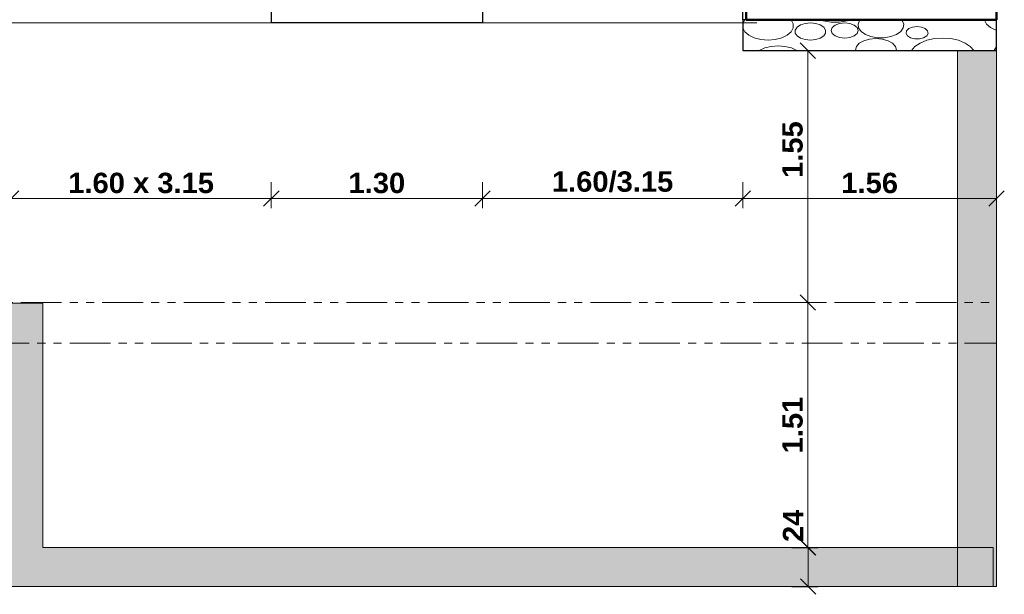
# Model space of a CAD drawing. Extents: x -45086 to 279774, y -60645 to -24658.
# Tile 22 of 35: x -16005 to -9954, y -43302 to -39770. Entities that reach past the tile are written whole.
import ezdxf

# ---------------------------------------------------------------- set-up
doc = ezdxf.new("R2010")
doc.units = 0
doc.header["$LTSCALE"] = 0.1
doc.header["$MEASUREMENT"] = 0
doc.linetypes.add('FANTOMEx2', pattern=[5, 2.5, -0.5, 0.5, -0.5, 0.5, -0.5])
doc.layers.get('0').update_dxf_attribs({"lineweight": 9})
doc.layers.get('Defpoints').update_dxf_attribs({"lineweight": 9})
for name, color, linetype, lineweight in [('Cotat_ 1_50', 7, 'Continuous', 9), ('Environnement', 7, 'Continuous', 9), ('Murs  Pierre', 7, 'Continuous', 9), ('Murs Périphériques', 7, 'Continuous', 9), ('Poutres', 7, 'Continuous', 9)]:
    doc.layers.add(name, color=color, linetype=linetype, lineweight=lineweight)
doc.styles.add('STYLE_GENERE_2', font='swisscb.ttf', dxfattribs={"width": 1.25})
doc.dimstyles.new('COTE CM', dxfattribs={"dimtxt": 125, "dimasz": 95, "dimexe": 60, "dimexo": 60, "dimgap": 30, "dimtad": 1, "dimdec": 0, "dimlfac": 0.1, "dimzin": 0, "dimdsep": 46, "dimtxsty": 'STYLE_GENERE_2', "dimblk": 'OBLIQUE', "dimcen": 0.09, "dimclrd": 256, "dimclre": 59, "dimclrt": 256, "dimadec": 0, "dimazin": 0, "dimtfac": 1, "dimtdec": 0, "dimtmove": 1, "dimatfit": 3, "dimfxl": 100, "dimfxlon": 1, "dimtolj": 1, "dimtzin": 0, "dimlwd": -1, "dimarcsym": 0})
doc.dimstyles.new('COTE METRES', dxfattribs={"dimtxt": 125, "dimasz": 95, "dimexe": 60, "dimexo": 60, "dimgap": 30, "dimtad": 1, "dimlfac": 0.001, "dimzin": 0, "dimdsep": 46, "dimtxsty": 'STYLE_GENERE_2', "dimblk": 'OBLIQUE', "dimcen": 0.09, "dimclrd": 256, "dimclre": 256, "dimclrt": 256, "dimadec": 0, "dimazin": 0, "dimtfac": 1, "dimtmove": 1, "dimatfit": 3, "dimldrblk": 'OBLIQUE', "dimfxl": 100, "dimfxlon": 1, "dimtolj": 1, "dimtzin": 0, "dimlwd": -1, "dimlwe": -1, "dimarcsym": 0})

# ---------------------------------------------------------------- blocks, each defined once
blk = doc.blocks.new('Mur_154', base_point=(-16102.2, -43254.1))
at = {"layer": 'Environnement', "linetype": 'Continuous', "lineweight": 60}
blk.add_hatch(color=255, dxfattribs=at).paths.add_polyline_path([(-15862.2, -43014.1), (-15862.2, -41513.1), (-16102.2, -41513.1), (-16102.2, -43254.1)], flags=0)
at = {"layer": 'Environnement', "linetype": 'Continuous'}
for p, q in [((-15862.2, -41513.1), (-16102.2, -41513.1)), ((-16102.2, -41513.1), (-16102.2, -43254.1)), ((-15862.2, -43014.1), (-15862.2, -41513.1))]:
    blk.add_line(p, q, dxfattribs=at)
blk = doc.blocks.new('Mur_155', base_point=(-16102.2, -43254.1))
at = {"layer": 'Environnement', "linetype": 'Continuous', "lineweight": 60}
blk.add_hatch(color=255, dxfattribs=at).paths.add_polyline_path([(-16102.2, -43254.1), (-10021.4, -43254.1), (-10021.4, -43014.1), (-15862.2, -43014.1)], flags=0)
at = {"layer": 'Environnement', "linetype": 'Continuous'}
for p, q in [((-10021.4, -43014.1), (-15862.2, -43014.1)), ((-10021.4, -43254.1), (-10021.4, -43014.1)), ((-16102.2, -43254.1), (-10021.4, -43254.1))]:
    blk.add_line(p, q, dxfattribs=at)
blk = doc.blocks.new('_Oblique')
at = {"color": 0, "linetype": 'ByBlock', "lineweight": -2}
blk.add_line((-0.5, -0.5), (0.5, 0.5), dxfattribs=at)
blk = doc.blocks.new('*D359', base_point=(-22620.7, 257555.9))
at = {"layer": 'Cotat_ 1_50', "color": 59, "lineweight": -2, "transparency": 16777216}
for p, q in [((-11259.2, -43014.1), (-11099.2, -43014.1)), ((-11259.2, -43254.1), (-11099.2, -43254.1))]:
    blk.add_line(p, q, dxfattribs=at)
at = {"layer": 'Cotat_ 1_50', "transparency": 16777216}
blk.add_line((-11159.2, -43254.1), (-11159.2, -43014.1), dxfattribs=at)
at = {"layer": 'Defpoints', "color": 0, "transparency": 16777216}
for p in [(-13061.8, -43014.1), (-11159.2, -43014.1), (-13061.8, -43254.1)]:
    blk.add_point(p, dxfattribs=at)
at = {"layer": 'Cotat_ 1_50', "transparency": 16777216, "xscale": 95, "yscale": 95, "zscale": 95}
for p, rotation in [((-11159.2, -43014.1), 90), ((-11159.2, -43254.1), 270)]:
    blk.add_blockref('_Oblique', p, dxfattribs=dict(at, rotation=rotation))
at = {"layer": 'Cotat_ 1_50', "transparency": 16777216, "insert": (-11252.1, -42881.2), "char_height": 125, "attachment_point": 5, "rotation": 90, "style": 'STYLE_GENERE_2'}
blk.add_mtext('\\A1;24', dxfattribs=at)
blk = doc.blocks.new('*D360', base_point=(-22620.7, 257555.9))
at = {"layer": 'Cotat_ 1_50', "transparency": 16777216}
for p, q in [((-11260.8, -41508.5), (-11100.8, -41508.5)), ((-11160.8, -43014.1), (-11160.8, -41508.5)), ((-11260.8, -43014.1), (-11100.8, -43014.1))]:
    blk.add_line(p, q, dxfattribs=at)
at = {"layer": 'Defpoints', "color": 0, "transparency": 16777216}
for p in [(-11445.2, -41508.5), (-11160.8, -41508.5), (-13061.8, -43014.1)]:
    blk.add_point(p, dxfattribs=at)
at = {"layer": 'Cotat_ 1_50', "transparency": 16777216, "xscale": 95, "yscale": 95, "zscale": 95}
for p, rotation in [((-11160.8, -41508.5), 90), ((-11160.8, -43014.1), 270)]:
    blk.add_blockref('_Oblique', p, dxfattribs=dict(at, rotation=rotation))
at = {"layer": 'Cotat_ 1_50', "transparency": 16777216, "insert": (-11254.9, -42261.3), "char_height": 125, "attachment_point": 5, "rotation": 90, "style": 'STYLE_GENERE_2'}
blk.add_mtext('\\A1;1.51', dxfattribs=at)
blk = doc.blocks.new('*D361', base_point=(-22620.7, 257555.9))
at = {"layer": 'Cotat_ 1_50', "transparency": 16777216}
for p, q in [((-11260.8, -39960.1), (-11100.8, -39960.1)), ((-11160.8, -41508.5), (-11160.8, -39960.1)), ((-11260.8, -41508.5), (-11100.8, -41508.5))]:
    blk.add_line(p, q, dxfattribs=at)
at = {"layer": 'Defpoints', "color": 0, "transparency": 16777216}
for p in [(-11561.3, -39960.1), (-11160.8, -39960.1), (-11450.8, -41508.5)]:
    blk.add_point(p, dxfattribs=at)
at = {"layer": 'Cotat_ 1_50', "transparency": 16777216, "xscale": 95, "yscale": 95, "zscale": 95}
for p, rotation in [((-11160.8, -39960.1), 90), ((-11160.8, -41508.5), 270)]:
    blk.add_blockref('_Oblique', p, dxfattribs=dict(at, rotation=rotation))
at = {"layer": 'Cotat_ 1_50', "transparency": 16777216, "insert": (-11254.9, -40568.5), "char_height": 125, "attachment_point": 5, "rotation": 90, "style": 'STYLE_GENERE_2'}
blk.add_mtext('\\A1;1.55', dxfattribs=at)
blk = doc.blocks.new('*D396', base_point=(-22620.7, 257555.9))
at = {"layer": 'Cotat_ 1_50', "transparency": 16777216}
for p, q in [((-16059, -40768.4), (-16059, -40928.4)), ((-14459, -40768.4), (-14459, -40928.4)), ((-16059, -40868.4), (-14459, -40868.4))]:
    blk.add_line(p, q, dxfattribs=at)
at = {"layer": 'Defpoints', "color": 0, "transparency": 16777216}
for p in [(-16059, -39430.1), (-14459, -39430.1), (-14459, -40868.4)]:
    blk.add_point(p, dxfattribs=at)
at = {"layer": 'Cotat_ 1_50', "transparency": 16777216, "xscale": 95, "yscale": 95, "zscale": 95, "rotation": 180}
blk.add_blockref('_Oblique', (-16059, -40868.4), dxfattribs=at)
at = {"layer": 'Cotat_ 1_50', "transparency": 16777216, "xscale": 95, "yscale": 95, "zscale": 95}
blk.add_blockref('_Oblique', (-14459, -40868.4), dxfattribs=at)
at = {"layer": 'Cotat_ 1_50', "transparency": 16777216, "insert": (-15259, -40774.2), "char_height": 125, "attachment_point": 5, "style": 'STYLE_GENERE_2'}
blk.add_mtext('\\A1;1.60 x 3.15', dxfattribs=at)
blk = doc.blocks.new('*D397', base_point=(-22620.7, 257555.9))
at = {"layer": 'Cotat_ 1_50', "transparency": 16777216}
for p, q in [((-14459, -40768.4), (-14459, -40928.4)), ((-13161.3, -40768.4), (-13161.3, -40928.4)), ((-14459, -40868.4), (-13161.3, -40868.4))]:
    blk.add_line(p, q, dxfattribs=at)
at = {"layer": 'Defpoints', "color": 0, "transparency": 16777216}
for p in [(-14459, -39430.1), (-13161.3, -39430.1), (-13161.3, -40868.4)]:
    blk.add_point(p, dxfattribs=at)
at = {"layer": 'Cotat_ 1_50', "transparency": 16777216, "xscale": 95, "yscale": 95, "zscale": 95, "rotation": 180}
blk.add_blockref('_Oblique', (-14459, -40868.4), dxfattribs=at)
at = {"layer": 'Cotat_ 1_50', "transparency": 16777216, "xscale": 95, "yscale": 95, "zscale": 95}
blk.add_blockref('_Oblique', (-13161.3, -40868.4), dxfattribs=at)
at = {"layer": 'Cotat_ 1_50', "transparency": 16777216, "insert": (-13810.2, -40774.3), "char_height": 125, "attachment_point": 5, "style": 'STYLE_GENERE_2'}
blk.add_mtext('\\A1;1.30', dxfattribs=at)
blk = doc.blocks.new('*D398', base_point=(-22620.7, 257555.9))
at = {"layer": 'Cotat_ 1_50', "transparency": 16777216}
for p, q in [((-13161.3, -40768.4), (-13161.3, -40928.4)), ((-11561.3, -40768.4), (-11561.3, -40928.4)), ((-13161.3, -40868.4), (-11561.3, -40868.4))]:
    blk.add_line(p, q, dxfattribs=at)
at = {"layer": 'Defpoints', "color": 0, "transparency": 16777216}
for p in [(-13161.3, -39430.1), (-11561.3, -39430.1), (-11561.3, -40868.4)]:
    blk.add_point(p, dxfattribs=at)
at = {"layer": 'Cotat_ 1_50', "transparency": 16777216, "xscale": 95, "yscale": 95, "zscale": 95, "rotation": 180}
blk.add_blockref('_Oblique', (-13161.3, -40868.4), dxfattribs=at)
at = {"layer": 'Cotat_ 1_50', "transparency": 16777216, "xscale": 95, "yscale": 95, "zscale": 95}
blk.add_blockref('_Oblique', (-11561.3, -40868.4), dxfattribs=at)
at = {"layer": 'Cotat_ 1_50', "transparency": 16777216, "insert": (-12361.3, -40766.6), "char_height": 125, "attachment_point": 5, "style": 'STYLE_GENERE_2'}
blk.add_mtext('\\A1;1.60/3.15', dxfattribs=at)
blk = doc.blocks.new('*D399', base_point=(-22620.7, 257555.9))
at = {"layer": 'Cotat_ 1_50', "transparency": 16777216}
for p, q in [((-11561.3, -40768.4), (-11561.3, -40928.4)), ((-10001.2, -40768.4), (-10001.2, -40928.4)), ((-11561.3, -40868.4), (-10001.2, -40868.4))]:
    blk.add_line(p, q, dxfattribs=at)
at = {"layer": 'Defpoints', "color": 0, "transparency": 16777216}
for p in [(-11561.3, -39430.1), (-10001.2, -39770.1), (-10001.2, -40868.4)]:
    blk.add_point(p, dxfattribs=at)
at = {"layer": 'Cotat_ 1_50', "transparency": 16777216, "xscale": 95, "yscale": 95, "zscale": 95, "rotation": 180}
blk.add_blockref('_Oblique', (-11561.3, -40868.4), dxfattribs=at)
at = {"layer": 'Cotat_ 1_50', "transparency": 16777216, "xscale": 95, "yscale": 95, "zscale": 95}
blk.add_blockref('_Oblique', (-10001.2, -40868.4), dxfattribs=at)
at = {"layer": 'Cotat_ 1_50', "transparency": 16777216, "insert": (-10781.3, -40774.2), "char_height": 125, "attachment_point": 5, "style": 'STYLE_GENERE_2'}
blk.add_mtext('\\A1;1.56', dxfattribs=at)

msp = doc.modelspace()

# ---------------------------------------------------------------- hatches: boundary and pattern name
at = {"layer": 'Environnement', "linetype": 'Continuous', "lineweight": 60}
msp.add_hatch(color=255, dxfattribs=at).paths.add_polyline_path([(-10241.241, -39960.067), (-10241.374, -43254.117), (-10001.374, -43254.127), (-10001.145, -39960.515)])

# ---------------------------------------------------------------- linework, layer by layer
at = {"layer": 'Environnement', "linetype": 'Continuous'}
for p, q in [((-10241.241, -39960.067), (-10241.374, -43254.117)), ((-10001.374, -43254.127), (-10001.243, -39957.93)), ((-10241.374, -43254.117), (-10001.374, -43254.127))]:
    msp.add_line(p, q, dxfattribs=at)
at = {"layer": 'Murs  Pierre', "linetype": 'Continuous', "lineweight": 30}
for p, q in [((-11561.307, -39770.067), (-11561.307, -39960.067)), ((-10001.246, -39960.067), (-10001.246, -39770.067)), ((-11561.307, -39960.067), (-10001.246, -39960.067))]:
    msp.add_line(p, q, dxfattribs=at)
at = {"layer": 'Murs  Pierre', "color": 251, "linetype": 'Continuous', "lineweight": 20}
for p, q in [((-11548.091, -39771.09), (-11560.61, -39794.992)), ((-11560.61, -39794.992), (-11560.61, -39819.903)), ((-11546.918, -39770.067), (-11548.091, -39771.09)), ((-11264.068, -39771.09), (-11265.241, -39770.067)), ((-11251.549, -39794.992), (-11264.068, -39771.09)), ((-11251.549, -39819.903), (-11251.549, -39794.992)), ((-11226.982, -39816.353), (-11238.188, -39833.613)), ((-11205.921, -39802.282), (-11226.982, -39816.353)), ((-11177.546, -39793.098), (-11205.921, -39802.282)), ((-11145.28, -39789.909), (-11177.546, -39793.098)), ((-11113.013, -39793.098), (-11145.28, -39789.909)), ((-11084.638, -39802.282), (-11113.013, -39793.098)), ((-11091.73, -39770.067), (-11067.52, -39777.528)), ((-11063.577, -39816.353), (-11084.638, -39802.282)), ((-11067.52, -39777.528), (-11018.475, -39784.587)), ((-11052.371, -39833.613), (-11063.577, -39816.353)), ((-11018.475, -39784.587), (-10967.84, -39784.587)), ((-11011.094, -39818.486), (-11017.393, -39836.237)), ((-10993.158, -39803.437), (-11011.094, -39818.486)), ((-10966.314, -39793.382), (-10993.158, -39803.437)), ((-10967.84, -39784.587), (-10918.796, -39777.528)), ((-10934.649, -39789.851), (-10966.314, -39793.382)), ((-10902.985, -39793.382), (-10934.649, -39789.851)), ((-10918.796, -39777.528), (-10894.586, -39770.067)), ((-10876.141, -39803.437), (-10902.985, -39793.382)), ((-10858.205, -39818.486), (-10876.141, -39803.437)), ((-10851.906, -39836.237), (-10858.205, -39818.486)), ((-10843.031, -39774.677), (-10852.345, -39797.554)), ((-10852.345, -39797.554), (-10849.217, -39820.954)), ((-10838.282, -39770.067), (-10843.031, -39774.677)), ((-10581.604, -39774.677), (-10586.353, -39770.067)), ((-10572.29, -39797.554), (-10581.604, -39774.677)), ((-10575.418, -39820.954), (-10572.29, -39797.554)), ((-10517.738, -39815.522), (-10540.692, -39824.871)), ((-10489.986, -39812.215), (-10517.738, -39815.522)), ((-10462.234, -39815.522), (-10489.986, -39812.215)), ((-10439.28, -39824.871), (-10462.234, -39815.522)), ((-10075.61, -39770.067), (-10075.61, -39773.653)), ((-10075.61, -39773.653), (-10063.091, -39797.555)), ((-10063.091, -39797.555), (-10039.067, -39818.512)), ((-10039.067, -39818.512), (-10005.484, -39834.825)), ((-11560.61, -39819.903), (-11548.091, -39843.805)), ((-11548.091, -39843.805), (-11524.067, -39864.762)), ((-11524.067, -39864.762), (-11490.484, -39881.075)), ((-11321.675, -39881.075), (-11288.092, -39864.762)), ((-11288.092, -39864.762), (-11264.068, -39843.805)), ((-11264.068, -39843.805), (-11251.549, -39819.903)), ((-11238.188, -39833.613), (-11238.188, -39851.981)), ((-11238.188, -39851.981), (-11226.982, -39869.242)), ((-11226.982, -39869.242), (-11205.921, -39883.312)), ((-11084.638, -39883.312), (-11063.577, -39869.242)), ((-11063.577, -39869.242), (-11052.371, -39851.981)), ((-11052.371, -39851.981), (-11052.371, -39833.613)), ((-11017.393, -39836.237), (-11011.094, -39853.989)), ((-11011.094, -39853.989), (-10993.158, -39869.037)), ((-10993.158, -39869.037), (-10966.314, -39879.093)), ((-10966.314, -39879.093), (-10934.649, -39882.624)), ((-10934.649, -39882.624), (-10902.985, -39879.093)), ((-10902.985, -39879.093), (-10876.141, -39869.037)), ((-10876.141, -39869.037), (-10858.205, -39853.989)), ((-10858.205, -39853.989), (-10851.906, -39836.237)), ((-10849.217, -39820.954), (-10833.925, -39842.797)), ((-10833.925, -39842.797), (-10807.828, -39861.143)), ((-10807.828, -39861.143), (-10773.244, -39874.362)), ((-10773.244, -39874.362), (-10733.246, -39881.278)), ((-10691.389, -39881.278), (-10651.392, -39874.362)), ((-10651.392, -39874.362), (-10616.808, -39861.143)), ((-10616.808, -39861.143), (-10590.71, -39842.797)), ((-10590.71, -39842.797), (-10575.418, -39820.954)), ((-10554.878, -39838.646), (-10557.844, -39854.465)), ((-10557.844, -39854.465), (-10549.076, -39869.592)), ((-10540.692, -39824.871), (-10554.878, -39838.646)), ((-10549.076, -39869.592), (-10530.092, -39881.412)), ((-10449.88, -39881.412), (-10430.895, -39869.592)), ((-10425.094, -39838.646), (-10439.28, -39824.871)), ((-10430.895, -39869.592), (-10422.128, -39854.465)), ((-10422.128, -39854.465), (-10425.094, -39838.646)), ((-10005.484, -39834.825), (-10001.246, -39835.91)), ((-11490.484, -39881.075), (-11450.064, -39891.424)), ((-11450.064, -39891.424), (-11406.079, -39894.969)), ((-11386.868, -39934.207), (-11426.192, -39943.782)), ((-11406.079, -39894.969), (-11362.095, -39891.424)), ((-11344.394, -39930.934), (-11386.868, -39934.207)), ((-11362.095, -39891.424), (-11321.675, -39881.075)), ((-11301.92, -39934.207), (-11344.394, -39930.934)), ((-11262.596, -39943.782), (-11301.92, -39934.207)), ((-11205.921, -39883.312), (-11177.546, -39892.496)), ((-11177.546, -39892.496), (-11145.28, -39895.686)), ((-11145.28, -39895.686), (-11113.013, -39892.496)), ((-11113.013, -39892.496), (-11084.638, -39883.312)), ((-10863.094, -39934.699), (-10869.289, -39956.626)), ((-10845.116, -39914.919), (-10863.094, -39934.699)), ((-10817.114, -39899.221), (-10845.116, -39914.919)), ((-10781.829, -39889.142), (-10817.114, -39899.221)), ((-10742.716, -39885.669), (-10781.829, -39889.142)), ((-10703.603, -39889.142), (-10742.716, -39885.669)), ((-10733.246, -39881.278), (-10691.389, -39881.278)), ((-10668.319, -39899.221), (-10703.603, -39889.142)), ((-10640.317, -39914.919), (-10668.319, -39899.221)), ((-10622.338, -39934.699), (-10640.317, -39914.919)), ((-10616.143, -39956.626), (-10622.338, -39934.699)), ((-10530.092, -39881.412), (-10504.172, -39887.882)), ((-10503.714, -39935.308), (-10524.496, -39960.067)), ((-10504.172, -39887.882), (-10475.8, -39887.882)), ((-10471.438, -39913.436), (-10503.714, -39935.308)), ((-10475.8, -39887.882), (-10449.88, -39881.412)), ((-10430.473, -39896.75), (-10471.438, -39913.436)), ((-10383.394, -39886.301), (-10430.473, -39896.75)), ((-10333.158, -39882.743), (-10383.394, -39886.301)), ((-10282.922, -39886.301), (-10333.158, -39882.743)), ((-10235.843, -39896.75), (-10282.922, -39886.301)), ((-10194.878, -39913.436), (-10235.843, -39896.75)), ((-10162.602, -39935.308), (-10194.878, -39913.436)), ((-10141.819, -39960.067), (-10162.602, -39935.308)), ((-10001.246, -39935.605), (-10013.531, -39954.984)), ((-11459.449, -39958.951), (-11460.854, -39960.067)), ((-11426.192, -39943.782), (-11459.449, -39958.951)), ((-11229.339, -39958.951), (-11262.596, -39943.782)), ((-11227.934, -39960.067), (-11229.339, -39958.951)), ((-10869.289, -39956.626), (-10868.317, -39960.067)), ((-10617.115, -39960.067), (-10616.143, -39956.626)), ((-10013.531, -39954.984), (-10014.151, -39960.067))]:
    msp.add_line(p, q, dxfattribs=at)
at = {"layer": 'Murs Périphériques', "linetype": 'Continuous', "lineweight": 50}
for p, q in [((-10001.246, -39770.067), (-10001.246, -27034.264)), ((-11541.307, -39770.067), (-11541.307, -39570.067)), ((-11541.307, -39770.067), (-10001.246, -39770.067))]:
    msp.add_line(p, q, dxfattribs=at)
at = {"layer": 'Murs Périphériques', "lineweight": 30}
for p, q in [((-14459.024, -39570.067), (-14459.024, -39788.467)), ((-13161.307, -39570.067), (-13161.307, -39788.467)), ((-13161.307, -39788.467), (-14459.024, -39788.467)), ((-11541.307, -39770.067), (-11561.307, -39770.067))]:
    msp.add_line(p, q, dxfattribs=at)
at = {"layer": 'Murs Périphériques', "linetype": 'Continuous', "lineweight": 30}
msp.add_line((-11561.307, -39770.067), (-11561.307, -39570.067), dxfattribs=at)
at = {"layer": 'Murs Périphériques'}
for p, q in [((-11561.307, -39570.067), (-11561.307, -39960.067)), ((-11475.28, -39788.467), (-16055.396, -39788.467))]:
    msp.add_line(p, q, dxfattribs=at)
at = {"layer": 'Murs Périphériques', "linetype": 'Continuous'}
msp.add_line((-10001.246, -39788.467), (-10001.246, -39588.467), dxfattribs=at)
at = {"layer": 'Murs Périphériques', "linetype": 'FANTOMEx2', "ltscale": 1000}
msp.add_line((-24197.408, -41758.239), (-10001.308, -41758.239), dxfattribs=at)
at = {"layer": 'Poutres', "linetype": 'FANTOMEx2', "ltscale": 1000}
msp.add_line((-23997.408, -41508.48), (-10001.305, -41508.48), dxfattribs=at)

# ---------------------------------------------------------------- block references
at = {"layer": 'Environnement', "color": 7}
for name in ['Mur_154', 'Mur_155']:
    msp.add_blockref(name, (-16102.188, -43254.127), dxfattribs=at)

# ---------------------------------------------------------------- dimensions: what is measured, and where the dimension line sits
at = {"layer": 'Cotat_ 1_50'}
for base, p1, p2, text, picture, middle in [((-14459.024, -40868.362), (-16059.024, -39430.067), (-14459.024, -39430.067), '1.60 x 3.15', '*D396', (-15259.024, -40774.198)), ((-11561.307, -40868.362), (-13161.307, -39430.067), (-11561.307, -39430.067), '<>/3.15', '*D398', (-12361.307, -40766.65))]:
    dim = msp.add_linear_dim(base=base, p1=p1, p2=p2, text=text, dimstyle='COTE METRES', dxfattribs=at)
    dim.commit()
    dim.dimension.update_dxf_attribs({"geometry": picture, "text_midpoint": middle})
for base, p1, p2, picture, middle in [((-13161.307, -40868.362), (-14459.024, -39430.067), (-13161.307, -39430.067), '*D397', (-13810.165, -40774.28)), ((-10001.246, -40868.362), (-11561.307, -39430.067), (-10001.246, -39770.067), '*D399', (-10781.276, -40774.198))]:
    dim = msp.add_linear_dim(base=base, p1=p1, p2=p2, dimstyle='COTE METRES', dxfattribs=at)
    dim.commit()
    dim.dimension.update_dxf_attribs({"geometry": picture, "text_midpoint": middle})
at = {"layer": 'Cotat_ 1_50', "color": 7}
for base, p1, p2, dimstyle, picture, middle in [((-11160.762, -39960.067), (-11450.838, -41508.48), (-11561.307, -39960.067), 'COTE METRES', '*D361', (-11160.762, -40568.529)), ((-11159.239, -43014.127), (-13061.779, -43254.127), (-13061.779, -43014.127), 'COTE CM', '*D359', (-11159.239, -42881.194))]:
    dim = msp.add_linear_dim(base=base, p1=p1, p2=p2, angle=90, dimstyle=dimstyle, dxfattribs=at)
    dim.commit()
    dim.dimension.update_dxf_attribs({"geometry": picture, "text_midpoint": middle, "dimtype": 160})
dim = msp.add_linear_dim(base=(-11160.762, -41508.48), p1=(-13061.779, -43014.127), p2=(-11445.2, -41508.48), angle=90, dimstyle='COTE METRES', dxfattribs=at)
dim.commit()
dim.dimension.update_dxf_attribs({"geometry": '*D360', "text_midpoint": (-11254.926, -42261.303)})

doc.saveas('drawing.dxf')
